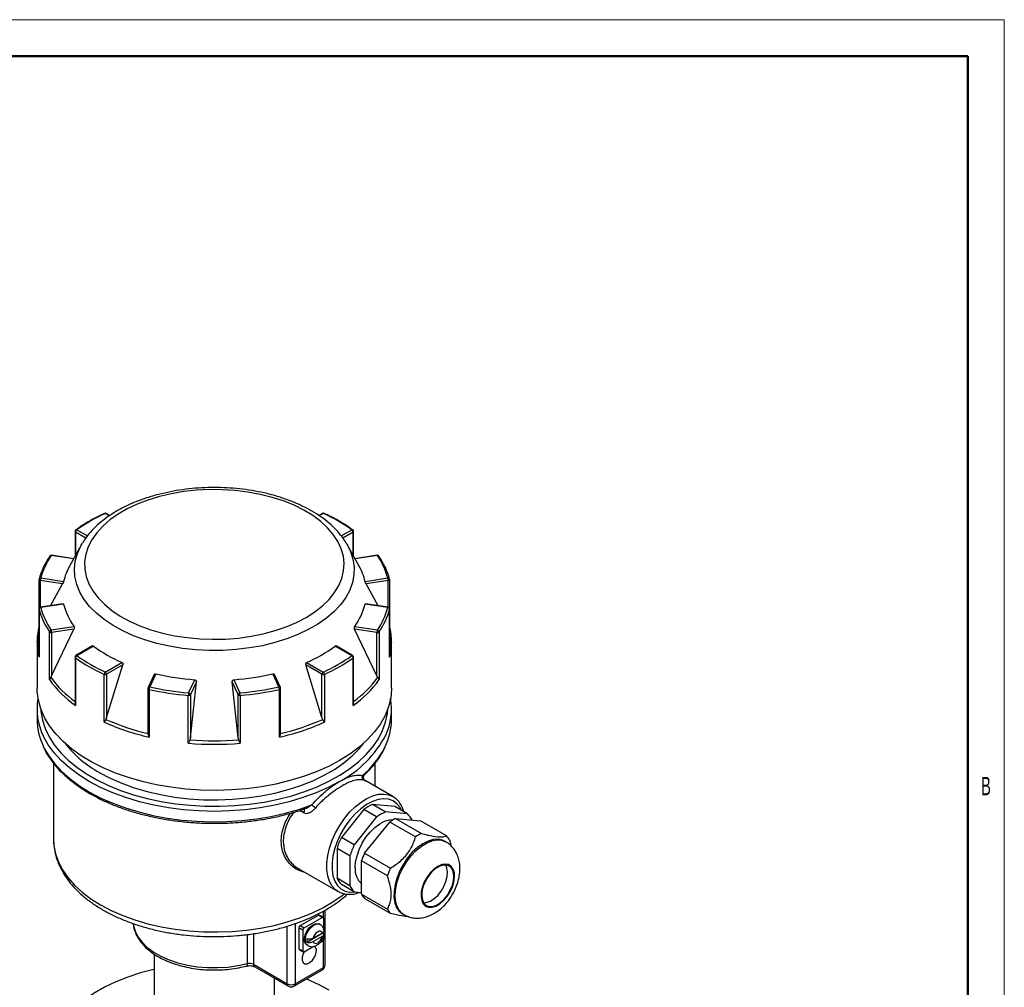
# Model space of a CAD drawing. Header units: millimetres. Extents: x 0 to 594, y 0 to 420.
# Tile 7 of 7: x 459 to 594, y 288 to 420. Entities that reach past the tile are written whole.
import ezdxf

# ---------------------------------------------------------------- set-up
doc = ezdxf.new("R2010")
doc.units = ezdxf.units.MM
doc.layers.add('ОСЕВЫЕ', color=7, linetype='Continuous')
doc.layers.add('ОСНОВНОЙ', color=7, linetype='Continuous', lineweight=25)
doc.styles.add('SLDTEXTSTYLE1', font='TXT', dxfattribs={"width": 0.605})

msp = doc.modelspace()

# ---------------------------------------------------------------- linework, layer by layer
at = {"color": 7, "linetype": 'Continuous', "lineweight": 50}
for p, q in [((589, 415), (20, 415)), ((589, 5), (589, 415))]:
    msp.add_line(p, q, dxfattribs=at)
at = {"color": 8, "linetype": 'Continuous', "lineweight": 25}
for p, q in [((471.55, 352.07), (470.99, 352.39)), ((500.82, 352.39), (500.27, 352.07)), ((468.32, 349.03), (466.93, 349.84)), ((466.93, 349.84), (466.93, 346.69)), ((467.1, 350.14), (468.54, 349.32)), ((503.28, 349.32), (504.71, 350.14)), ((504.89, 349.84), (503.49, 349.03)), ((504.89, 346.69), (504.89, 349.84)), ((466.63, 346.16), (463.59, 346.63)), ((508.22, 346.63), (505.18, 346.16)), ((462.1, 343.22), (462.1, 339.54)), ((509.71, 339.54), (509.71, 343.22)), ((461.91, 339.3), (461.92, 339.28)), ((509.89, 339.28), (509.9, 339.3)), ((498.15, 311.41), (497.59, 311.73)), ((500.84, 296.98), (500.84, 297.95)), ((495.89, 288), (495.89, 295.89)), ((496.95, 296.24), (496.95, 288)), ((490.44, 290.76), (490.44, 294.74)), ((491.27, 294.86), (491.27, 290.67)), ((500.84, 290.25), (500.84, 294.12))]:
    msp.add_line(p, q, dxfattribs=at)
at = {"color": 7, "linetype": 'Continuous', "lineweight": 25}
for p, q in [((471.62, 352.11), (471.12, 352.4)), ((500.7, 352.4), (500.2, 352.11)), ((466.85, 349.94), (466.85, 346.56)), ((504.96, 346.56), (504.96, 349.94)), ((467.68, 348.04), (466.1, 345.2)), ((467.68, 348.04), (467.85, 348.34)), ((505.71, 345.2), (504.13, 348.04)), ((466.66, 346.2), (463.63, 346.67)), ((508.19, 346.67), (505.15, 346.2)), ((462.16, 343.56), (465.28, 343.08)), ((506.53, 343.08), (509.65, 343.56)), ((461.91, 343.36), (461.91, 339.3)), ((465.14, 342.75), (462.1, 343.22)), ((463.47, 339.76), (465.14, 342.75)), ((509.71, 343.22), (506.67, 342.75)), ((508.34, 339.76), (506.67, 342.75)), ((509.9, 339.3), (509.9, 343.36)), ((465.24, 340.03), (462.13, 339.55)), ((465.28, 339.99), (462.16, 339.51)), ((509.65, 339.51), (506.53, 339.99)), ((509.69, 339.55), (506.57, 340.03)), ((461.91, 339.3), (461.91, 332.83)), ((461.92, 339.28), (461.92, 332.74)), ((509.89, 332.74), (509.89, 339.28)), ((509.9, 332.83), (509.9, 339.3)), ((463.59, 336.44), (466.7, 336.92)), ((505.11, 336.92), (508.22, 336.44)), ((463.36, 329.64), (463.36, 336.18)), ((463.65, 330.18), (466.7, 336.57)), ((466.7, 336.57), (463.65, 336.09)), ((463.65, 336.09), (463.65, 330.18)), ((508.16, 330.18), (505.11, 336.57)), ((508.16, 336.09), (505.11, 336.57)), ((508.16, 330.18), (508.16, 336.09)), ((508.46, 336.18), (508.46, 329.64)), ((461.66, 334.79), (461.66, 334.87)), ((461.66, 334.79), (461.66, 328.47)), ((469.25, 334.25), (466.98, 332.94)), ((469.38, 334.24), (467.1, 332.92)), ((504.71, 332.92), (502.43, 334.24)), ((504.83, 332.94), (502.56, 334.25)), ((510.16, 328.47), (510.16, 334.79)), ((510.16, 334.79), (510.16, 334.71)), ((466.85, 332.72), (466.85, 326.47)), ((466.91, 332.63), (466.91, 326.09)), ((470.99, 330.68), (473.27, 332)), ((471.17, 324.46), (473.4, 331.66)), ((473.4, 331.66), (471.17, 330.37)), ((500.64, 324.46), (498.41, 331.66)), ((500.64, 330.37), (498.41, 331.66)), ((498.54, 332), (500.82, 330.68)), ((504.91, 326.09), (504.91, 332.63)), ((504.96, 326.47), (504.96, 332.72)), ((463.65, 330.18), (463.53, 329.96)), ((470.84, 323.82), (470.84, 330.36)), ((471.17, 330.37), (471.17, 324.46)), ((477.68, 330.33), (476.85, 328.55)), ((477.91, 330.45), (477.08, 328.65)), ((494.73, 328.65), (493.9, 330.45)), ((494.96, 328.55), (494.13, 330.33)), ((500.64, 324.46), (500.64, 330.37)), ((500.98, 330.36), (500.98, 323.82)), ((508.29, 329.96), (508.16, 330.18)), ((482.39, 327.83), (483.23, 329.63)), ((482.63, 321.68), (483.45, 329.34)), ((483.45, 329.34), (482.63, 327.59)), ((489.18, 321.68), (488.36, 329.34)), ((489.18, 327.59), (488.36, 329.34)), ((488.59, 329.63), (489.42, 327.83)), ((476.83, 328.45), (476.83, 322.42)), ((476.99, 328.31), (476.99, 321.77)), ((482.35, 320.94), (482.35, 327.48)), ((482.63, 327.59), (482.63, 321.68)), ((489.18, 321.68), (489.18, 327.59)), ((489.46, 327.48), (489.46, 320.94)), ((494.82, 321.77), (494.82, 328.31)), ((494.98, 322.42), (494.98, 328.45)), ((461.66, 325.61), (461.66, 324.18)), ((510.16, 324.18), (510.16, 325.61)), ((471.17, 324.46), (471.06, 324.2)), ((500.75, 324.2), (500.64, 324.46)), ((476.84, 322.28), (476.84, 322.42)), ((494.97, 322.42), (494.98, 322.28)), ((482.63, 321.68), (482.57, 321.39)), ((489.24, 321.39), (489.18, 321.68)), ((463.91, 318.21), (463.91, 307.79)), ((507.91, 315.04), (507.91, 318.2)), ((510.34, 313.63), (506.55, 315.82)), ((506.35, 311.86), (503.29, 308.05)), ((508.12, 310.84), (506.35, 311.86)), ((509.3, 311.52), (507.53, 312.54)), ((510.59, 312.27), (507.53, 312.54)), ((512.36, 311.25), (509.3, 311.52)), ((512.36, 311.25), (510.59, 312.27)), ((508.12, 310.84), (505.06, 307.03)), ((506.46, 305.87), (509.9, 310.15)), ((513.44, 308.11), (509.9, 310.15)), ((510.7, 310.62), (514.24, 308.58)), ((510.7, 310.62), (514.14, 310.31)), ((517.68, 308.27), (514.14, 310.31)), ((505.06, 307.03), (503.29, 308.05)), ((517.6, 307.42), (517.42, 307.53)), ((518.08, 307.7), (518.33, 306.85)), ((504.47, 305.51), (502.7, 306.53)), ((502.7, 306.53), (502.7, 302.44)), ((506.46, 305.87), (510, 303.83)), ((504.47, 305.51), (504.47, 301.42)), ((506.06, 300.25), (506.06, 304.84)), ((509.59, 302.8), (506.06, 304.84)), ((497.4, 303.78), (502.84, 300.64)), ((504.47, 301.42), (502.7, 302.44)), ((502.84, 300.64), (502.73, 300.71)), ((505.06, 300.58), (503.29, 301.6)), ((505.06, 300.58), (506.06, 300.49)), ((506.06, 300.25), (509.59, 298.21)), ((510, 297.64), (506.46, 299.68)), ((501.06, 290.55), (501.06, 298.08)), ((497.66, 295.96), (500.14, 297.39)), ((498.19, 295.66), (500.67, 297.08)), ((500.67, 297.08), (500.14, 297.39)), ((500.79, 297.1), (500.26, 297.4)), ((500.84, 296.98), (500.84, 295.53)), ((511.67, 297.57), (511.85, 297.47)), ((497.48, 295.66), (497.48, 292.8)), ((498.02, 295.35), (497.48, 295.66)), ((497.66, 295.96), (498.19, 295.66)), ((498.02, 295.35), (498.02, 292.49)), ((500.37, 296.13), (500.27, 296.19)), ((498.57, 293.69), (500.85, 295.01)), ((500.69, 294.95), (499.44, 294.23)), ((499.44, 293.78), (500.69, 294.51)), ((500.32, 293.62), (500.67, 293.82)), ((500.84, 294.53), (500.84, 294.12)), ((497.48, 292.8), (498.02, 292.49)), ((497.54, 292.68), (498.07, 292.38)), ((498.19, 292.39), (499.42, 293.1)), ((498.59, 293.29), (498.7, 293.23)), ((477.66, 292.09), (477.66, 285.4)), ((491.27, 290.67), (495.89, 288)), ((491.43, 290.33), (496.05, 287.66)), ((496.8, 287.66), (500.69, 289.9)), ((496.95, 288), (500.84, 290.25)), ((494.16, 285.4), (494.16, 288.75))]:
    msp.add_line(p, q, dxfattribs=at)
at = {"color": 7, "linetype": 'Continuous', "lineweight": 25, "flags": 128}
for points in [[(498.47, 338.16), (499.65, 338.92), (500.71, 339.74), (501.61, 340.62), (502.36, 341.55), (502.94, 342.51), (503.36, 343.51), (503.6, 344.52), (503.67, 345.54), (503.56, 346.56), (503.27, 347.57), (502.81, 348.56), (502.19, 349.51), (501.4, 350.43), (500.46, 351.29), (499.37, 352.1), (498.15, 352.84), (496.81, 353.51), (495.36, 354.1), (493.81, 354.6), (492.19, 355), (490.5, 355.32), (488.77, 355.53), (487.01, 355.65), (485.24, 355.66), (483.48, 355.57), (481.74, 355.38), (480.04, 355.09), (478.4, 354.71), (476.83, 354.23), (475.36, 353.66), (473.99, 353.02), (472.73, 352.29), (471.61, 351.5), (470.63, 350.65), (469.81, 349.75), (469.14, 348.8), (468.64, 347.82), (468.31, 346.81), (468.15, 345.8), (468.18, 344.77), (468.38, 343.76), (468.75, 342.76), (469.29, 341.79), (470, 340.85), (470.87, 339.96), (471.88, 339.12), (473.04, 338.34), (474.32, 337.64), (475.72, 337.01), (477.22, 336.47), (478.8, 336.01), (480.46, 335.65), (482.17, 335.39), (483.92, 335.22), (485.68, 335.16), (487.45, 335.2), (489.21, 335.34), (490.93, 335.58), (492.6, 335.91), (494.21, 336.35), (495.73, 336.87), (497.15, 337.48), (498.47, 338.16)], [(503.95, 348.35), (504.04, 348.21), (504.13, 348.04)], [(503.05, 318.57), (501.52, 317.76), (499.86, 317.02), (498.11, 316.37), (496.26, 315.81), (494.34, 315.34), (492.35, 314.97), (490.32, 314.7), (488.25, 314.54), (486.17, 314.47), (484.08, 314.51), (482.01, 314.65), (479.97, 314.9), (477.97, 315.24), (476.03, 315.68), (474.16, 316.22), (472.38, 316.85), (470.7, 317.56), (469.13, 318.36), (467.69, 319.23), (466.38, 320.17), (465.22, 321.17), (464.21, 322.22), (463.36, 323.32), (462.67, 324.46), (462.16, 325.63), (461.83, 326.82), (461.67, 328.02), (461.66, 328.47)], [(510.16, 328.47), (510.15, 328.32), (510.04, 327.12), (509.75, 325.92), (509.28, 324.75), (508.64, 323.6), (507.83, 322.49), (506.86, 321.43), (505.74, 320.41), (504.46, 319.46), (503.05, 318.57)], [(470.17, 316.94), (471.65, 316.16), (473.23, 315.46), (474.93, 314.85), (476.7, 314.32), (478.56, 313.9), (480.47, 313.56), (482.43, 313.33), (484.41, 313.2), (486.41, 313.18), (488.4, 313.26), (490.37, 313.44), (492.31, 313.72), (494.19, 314.1), (496.01, 314.58), (497.74, 315.14), (499.38, 315.8), (500.92, 316.54), (502.33, 317.35), (503.61, 318.24), (504.75, 319.19), (505.73, 320.19), (506.33, 320.92)], [(503.05, 315.71), (501.49, 314.89), (499.82, 314.14), (498.03, 313.49), (496.15, 312.92), (494.2, 312.46), (492.18, 312.09), (490.12, 311.82), (488.02, 311.67), (485.91, 311.61), (483.79, 311.67), (481.69, 311.82), (479.63, 312.09), (477.61, 312.46), (475.66, 312.92), (473.78, 313.49), (472, 314.14), (470.32, 314.89), (468.76, 315.71)], [(505.17, 303.87), (505.24, 304.68), (505.43, 305.54), (505.74, 306.4), (506.15, 307.25), (506.66, 308.06), (507.24, 308.78), (507.88, 309.4), (508.54, 309.9), (509.21, 310.25), (509.87, 310.44), (510.42, 310.47)], [(517.42, 307.53), (517.13, 307.66), (516.52, 307.79), (515.86, 307.75), (515.15, 307.54), (514.42, 307.17), (513.7, 306.65), (513, 306), (512.35, 305.24), (511.78, 304.39), (511.29, 303.49), (510.91, 302.55), (510.64, 301.61), (510.5, 300.7), (510.49, 299.86), (510.61, 299.09), (510.85, 298.44), (511.22, 297.92), (511.67, 297.57)], [(514.5, 298.95), (514.82, 298.64), (515.23, 298.48), (515.7, 298.48), (516.22, 298.63), (516.76, 298.94), (517.27, 299.38), (517.75, 299.94), (518.16, 300.57), (518.48, 301.25), (518.69, 301.93), (518.78, 302.59), (518.75, 303.19), (518.6, 303.69), (518.33, 304.07), (517.97, 304.31), (517.52, 304.39), (517.02, 304.31), (516.49, 304.08), (515.96, 303.7), (515.46, 303.2), (515.01, 302.6), (514.64, 301.94), (514.38, 301.26), (514.23, 300.58), (514.19, 299.95), (514.29, 299.39), (514.5, 298.95)], [(518.4, 303.8), (518.08, 304.11), (517.67, 304.26), (517.19, 304.25), (516.67, 304.07), (516.13, 303.74), (515.62, 303.27), (515.16, 302.7), (514.78, 302.05), (514.49, 301.37), (514.32, 300.68), (514.28, 300.05), (514.37, 299.49), (514.57, 299.04), (514.89, 298.74), (515.31, 298.59), (515.79, 298.6), (516.31, 298.78), (516.84, 299.11), (517.35, 299.58), (517.82, 300.15), (518.2, 300.8), (518.48, 301.48), (518.65, 302.16), (518.7, 302.8), (518.61, 303.36), (518.4, 303.8)], [(514.55, 299.08), (514.9, 299.11), (515.43, 299.29), (515.96, 299.62), (516.47, 300.09), (516.93, 300.66), (517.32, 301.31), (517.6, 301.99), (517.77, 302.67), (517.81, 303.31), (517.73, 303.87), (517.54, 304.28)], [(498.59, 293.29), (498.39, 293.49), (498.26, 293.84), (498.26, 294.29), (498.39, 294.79), (498.63, 295.28), (498.95, 295.72), (499.33, 296.04), (499.72, 296.23), (500.08, 296.26), (500.27, 296.19)], [(500.69, 294.95), (500.6, 295.12), (500.45, 295.2), (500.27, 295.21), (500.07, 295.13), (499.86, 294.97), (499.68, 294.75), (499.53, 294.5), (499.44, 294.23)], [(499.44, 293.78), (499.53, 293.62), (499.68, 293.54), (499.86, 293.53), (500.07, 293.61), (500.27, 293.77), (500.45, 293.99), (500.6, 294.24), (500.69, 294.51)], [(498.23, 292.41), (498.07, 292.1), (497.94, 291.64), (497.94, 291.22), (498.07, 290.91), (498.31, 290.75), (498.63, 290.75), (498.99, 290.92), (499.33, 291.23), (499.62, 291.64), (499.81, 292.1), (499.87, 292.54), (499.87, 292.54)], [(477.66, 289.98), (477.62, 289.97), (475.8, 289.49), (474.07, 288.92), (472.43, 288.27), (470.89, 287.53), (469.48, 286.71), (468.2, 285.83), (467.07, 284.88), (466.08, 283.88), (465.26, 282.83), (464.6, 281.74), (464.11, 280.62), (463.8, 279.49), (463.66, 278.34), (463.71, 277.18), (463.93, 276.04), (464.33, 274.91), (464.9, 273.81), (465.65, 272.74), (466.55, 271.71), (467.62, 270.73), (468.83, 269.82), (470.17, 268.97)], [(501.64, 287.13), (500.17, 287.91), (498.58, 288.61), (498.5, 288.64)]]:
    msp.add_lwpolyline(points, dxfattribs=at)
at = {"color": 8, "linetype": 'Continuous', "lineweight": 25, "flags": 128}
for points in [[(504.13, 348.04), (504.54, 347.19), (504.88, 346.14), (505.03, 345.07), (505.01, 344.01), (504.81, 342.94), (504.43, 341.9), (503.88, 340.88), (503.17, 339.9), (502.29, 338.96), (501.25, 338.07), (500.08, 337.25), (498.77, 336.49), (497.34, 335.81), (495.81, 335.22), (494.18, 334.71), (492.48, 334.29), (490.71, 333.98), (488.9, 333.76), (487.06, 333.64), (485.21, 333.63), (483.37, 333.72), (481.55, 333.91), (479.77, 334.21), (478.05, 334.6), (476.4, 335.08), (474.84, 335.66), (473.39, 336.31), (472.05, 337.05), (470.84, 337.86), (469.77, 338.73), (468.85, 339.66), (468.09, 340.63), (467.5, 341.64), (467.08, 342.68), (466.83, 343.74), (466.77, 344.81), (466.88, 345.87), (467.17, 346.93), (467.63, 347.96), (467.68, 348.04)], [(463.59, 346.63), (463.6, 346.65), (463.61, 346.67), (463.62, 346.67), (463.63, 346.67)], [(508.22, 346.63), (508.21, 346.65), (508.2, 346.67), (508.19, 346.67), (508.19, 346.67)], [(461.91, 343.36), (461.91, 343.35), (461.92, 343.33), (461.93, 343.3), (461.96, 343.28), (461.98, 343.26), (462.02, 343.24), (462.06, 343.23), (462.1, 343.22)], [(509.71, 343.22), (509.75, 343.23), (509.79, 343.24), (509.83, 343.26), (509.86, 343.28), (509.88, 343.3), (509.89, 343.33), (509.9, 343.35), (509.9, 343.36)], [(462.16, 339.51), (462.15, 339.53), (462.14, 339.54), (462.13, 339.55), (462.13, 339.55)], [(509.65, 339.51), (509.66, 339.53), (509.67, 339.54), (509.68, 339.55), (509.69, 339.55)], [(494.82, 328.31), (494.87, 328.32), (494.9, 328.34), (494.93, 328.36), (494.96, 328.38), (494.97, 328.41), (494.98, 328.43), (494.98, 328.45)], [(462.17, 325.61), (462.19, 325.28), (462.39, 324.11), (462.76, 322.95), (463.3, 321.81), (464.01, 320.7), (464.89, 319.64), (465.91, 318.62), (467.09, 317.65), (468.41, 316.75), (469.85, 315.92), (471.41, 315.16), (473.09, 314.48), (474.85, 313.88), (476.7, 313.38), (478.62, 312.97), (480.59, 312.66), (482.59, 312.44), (484.63, 312.33), (486.67, 312.32), (488.71, 312.41), (490.73, 312.59), (492.71, 312.88), (494.64, 313.27), (496.51, 313.75), (498.29, 314.32), (499.99, 314.98), (501.58, 315.72), (503.06, 316.54), (504.41, 317.42), (505.62, 318.37), (506.68, 319.38), (507.6, 320.43), (508.35, 321.53), (508.93, 322.66), (509.35, 323.82), (509.59, 324.99), (509.65, 325.61)], [(468.76, 315.71), (467.35, 316.6), (466.09, 317.55), (464.96, 318.55), (463.99, 319.61), (463.18, 320.72), (462.54, 321.86), (462.51, 321.94)], [(462.47, 320.59), (462.6, 320.32), (463.25, 319.19), (464.07, 318.1), (465.04, 317.05), (466.17, 316.05), (467.44, 315.11), (468.84, 314.24), (470.37, 313.43), (472.01, 312.71), (473.75, 312.07), (475.58, 311.52), (477.48, 311.05), (479.45, 310.69), (481.46, 310.42), (483.51, 310.25), (485.57, 310.18), (487.63, 310.22), (489.68, 310.35), (491.71, 310.59), (493.69, 310.92), (495.61, 311.35), (497.47, 311.88), (499.24, 312.49)], [(502.73, 300.71), (502.5, 300.88), (502.03, 301.38), (501.67, 302.01), (501.42, 302.76), (501.3, 303.62), (501.3, 304.56), (501.42, 305.55), (501.67, 306.59), (502.03, 307.64), (502.5, 308.67), (503.06, 309.67), (503.71, 310.62), (504.42, 311.48), (505.18, 312.23), (505.98, 312.87), (506.79, 313.38), (507.6, 313.73), (508.38, 313.94), (509.12, 313.98), (509.8, 313.87), (510.34, 313.64)], [(511.53, 311.72), (511.33, 312.12), (510.9, 312.65), (510.37, 313.04), (509.75, 313.26), (509.06, 313.32), (508.32, 313.22), (507.54, 312.95), (506.74, 312.53), (505.95, 311.96), (505.19, 311.27), (504.47, 310.46), (503.81, 309.56), (503.24, 308.59), (502.76, 307.57), (502.39, 306.55), (502.14, 305.53), (502.01, 304.55), (502.01, 303.63), (502.14, 302.79), (502.39, 302.07), (502.76, 301.47), (503.24, 301.01), (503.81, 300.7), (504.47, 300.56), (505.16, 300.57)], [(498.15, 311.41), (498.2, 311.54), (498.23, 311.67), (498.23, 311.79), (498.2, 311.88), (498.15, 311.95), (498.13, 311.96)], [(463.91, 307.79), (463.96, 306.93), (464.18, 305.8), (464.57, 304.69), (465.14, 303.59), (465.88, 302.54), (466.77, 301.52), (467.82, 300.56), (469.02, 299.65), (470.35, 298.81), (471.81, 298.04), (473.38, 297.35), (475.05, 296.74), (476.81, 296.22), (478.64, 295.8), (480.53, 295.47), (482.46, 295.24), (484.43, 295.12), (486.4, 295.09), (488.37, 295.17), (490.32, 295.35), (492.23, 295.62), (494.1, 296), (495.89, 296.47), (497.61, 297.03), (499.23, 297.68), (500.75, 298.41), (502.14, 299.22), (503.41, 300.09), (503.7, 300.32)], [(511.2, 298.06), (510.89, 298.65), (510.71, 299.36), (510.66, 300.17), (510.73, 301.05), (510.94, 301.98), (511.26, 302.92), (511.7, 303.84), (512.23, 304.72), (512.85, 305.53), (513.52, 306.24), (514.24, 306.83), (514.96, 307.27), (515.68, 307.56), (516.37, 307.69), (517.01, 307.65), (517.57, 307.44), (517.59, 307.43)], [(511.86, 297.46), (511.62, 297.62), (511.2, 298.06)], [(474.8, 296.22), (474.83, 296), (475.06, 295.2), (475.46, 294.42), (476.02, 293.68), (476.74, 292.99), (477.61, 292.35), (478.6, 291.78), (479.72, 291.29), (480.93, 290.88), (482.22, 290.56), (483.57, 290.34), (484.96, 290.23), (486.36, 290.21), (487.76, 290.29), (489.12, 290.48), (490.44, 290.76)], [(498.7, 293.23), (498.49, 293.42), (498.37, 293.78), (498.37, 294.23), (498.49, 294.73), (498.73, 295.22), (499.06, 295.65), (499.44, 295.98), (499.83, 296.17), (500.18, 296.2), (500.37, 296.13)], [(490.32, 290.43), (490.35, 290.44), (490.38, 290.48), (490.41, 290.55), (490.43, 290.65), (490.44, 290.76)]]:
    msp.add_lwpolyline(points, dxfattribs=at)
at = {"color": 7, "linetype": 'Continuous', "lineweight": 25}
for centre, radius, start, end in [((480.29, 331.8), 22.59, 114.2933, 125.7014), ((470.99, 352.18), 0.25, 60.0027, 114.6025), ((500.82, 352.18), 0.25, 65.3975, 119.9973), ((491.53, 331.8), 22.59, 54.2986, 65.7067), ((467.1, 349.94), 0.25, 126.048, 180), ((467.31, 349.82), 0.384, 122.6055, 177.3945), ((504.5, 349.82), 0.384, 2.6055, 57.3945), ((504.71, 349.94), 0.25, 0, 53.952), ((471.39, 340.86), 9.8, 145.0677, 165.1354), ((471.54, 341.07), 9.7, 145.0677, 165.1354), ((463.51, 346.48), 0.153, 145.9841, 180.8886), ((463.59, 346.43), 0.25, 81.207, 145.5839), ((508.22, 346.43), 0.25, 34.4161, 98.793), ((500.27, 341.07), 9.7, 14.8646, 34.9323), ((508.3, 346.48), 0.153, 359.1114, 34.0159), ((500.42, 340.86), 9.8, 14.8646, 34.9323), ((473.08, 341.28), 8, 150.7195, 167.0124), ((498.74, 341.28), 8, 12.9876, 29.2805), ((463.05, 343.22), 0.954, 158.7728, 179.8941), ((508.76, 343.22), 0.954, 0.1059, 21.2272), ((462.16, 343.36), 0.25, 165.6178, 180), ((509.65, 343.36), 0.25, 0, 14.3822), ((462.16, 339.3), 0.25, 98.793, 180), ((462.17, 339.25), 0.253, 91.0134, 173.6471), ((471.54, 341.99), 9.7, 194.8646, 214.9323), ((473.48, 341.93), 8.42, 193.3183, 216.4786), ((498.34, 341.93), 8.42, 323.5214, 346.6817), ((500.27, 341.99), 9.7, 325.0677, 345.1354), ((509.64, 339.25), 0.253, 6.3529, 88.9866), ((509.65, 339.3), 0.25, 0, 81.207), ((471.39, 341.8), 9.8, 194.8646, 214.9323), ((500.42, 341.8), 9.8, 325.0677, 345.1354), ((463.64, 336.15), 0.29, 101.2547, 174.5295), ((463.58, 336.4), 0.317, 224.6158, 282.9898), ((462.7, 336.09), 0.954, 0.1059, 21.2272), ((509.11, 336.09), 0.954, 158.7728, 179.8941), ((508.23, 336.4), 0.317, 257.0102, 315.3842), ((508.17, 336.15), 0.29, 5.4705, 78.7453), ((481.05, 349.95), 19.57, 233.4135, 246.5918), ((490.77, 349.95), 19.57, 293.4082, 306.5865), ((467.1, 332.72), 0.25, 119.9973, 180), ((467.26, 332.61), 0.351, 116.082, 176.5413), ((480.29, 351.27), 22.59, 234.2986, 245.7067), ((491.53, 351.27), 22.59, 294.2933, 305.7014), ((504.56, 332.61), 0.351, 3.4587, 63.918), ((504.71, 332.72), 0.25, 0, 60.0027), ((480.23, 351.17), 22.83, 234.2986, 245.7067), ((491.58, 351.17), 22.83, 294.2933, 305.7014), ((471.27, 330.35), 0.429, 129.6196, 178.1925), ((470.99, 330.72), 0.389, 246.6489, 297.1522), ((470.78, 330.36), 0.384, 2.6055, 57.3945), ((485.68, 363.07), 33.53, 256.6089, 265.805), ((486.13, 363.07), 33.53, 274.195, 283.3911), ((501.03, 330.36), 0.384, 122.6055, 177.3945), ((500.82, 330.72), 0.389, 242.8478, 293.3511), ((500.55, 330.35), 0.429, 1.8075, 50.3804), ((475.49, 338.22), 14.86, 215.2743, 234.7319), ((475.52, 338.62), 14.79, 215.8294, 234.1768), ((496.33, 338.22), 14.86, 305.2681, 324.7257), ((496.29, 338.62), 14.79, 305.8232, 324.1706), ((477.08, 328.45), 0.25, 155.1015, 180), ((477.67, 328.31), 0.685, 149.9575, 179.6353), ((485.64, 366.47), 39.13, 257.2266, 265.1874), ((485.64, 366.41), 38.72, 257.2266, 265.1874), ((484.02, 327.48), 1.66, 167.9521, 179.9995), ((482.41, 327.76), 0.284, 259.1604, 322.3591), ((482.36, 327.56), 0.271, 6.0231, 83.9752), ((489.45, 327.56), 0.271, 96.0248, 173.9769), ((489.4, 327.76), 0.284, 217.6409, 280.8396), ((486.17, 366.41), 38.72, 274.8126, 282.7734), ((487.79, 327.48), 1.66, 0.0005, 12.0479), ((486.17, 366.47), 39.13, 274.8126, 282.7734), ((494.14, 328.31), 0.685, 0.3647, 30.0425), ((494.73, 328.45), 0.25, 0, 24.8985), ((470.03, 325.61), 8.38, 170.1496, 205.981), ((501.76, 325.61), 8.39, 334.8804, 9.8011), ((470.19, 324.22), 8.53, 180.2712, 205.1994), ((483.92, 352.84), 31.83, 245.7222, 257.4116), ((483.93, 353.18), 31.71, 246.0566, 257.0773), ((487.89, 352.84), 31.83, 282.5884, 294.2778), ((487.88, 353.18), 31.71, 282.9227, 293.9434), ((501.5, 324.25), 8.65, 334.1214, 359.563), ((477.52, 330.33), 15.28, 218.0434, 241.2645), ((485.91, 362.62), 41.83, 265.1302, 274.8698), ((485.91, 362.93), 41.67, 265.4087, 274.5913), ((506.62, 316.3), 0.494, 157.9269, 238.1275), ((372.18, 166.42), 193.6, 48.7851, 48.9798), ((509.98, 306.94), 6.11, 113.5964, 126.3982), ((511.75, 305.92), 6.11, 113.5964, 126.3982), ((510.55, 309.34), 2.63, 23.8528, 46.3485), ((513.41, 305), 6.24, 115.74, 124.2546), ((516.95, 302.96), 6.24, 115.74, 124.2546), ((512.73, 303.51), 10.48, 154.3278, 163.2609), ((515.71, 306.46), 2.67, 27.6052, 42.5962), ((514.5, 302.49), 10.48, 154.3278, 163.2609), ((516.22, 301.49), 10.7, 155.8236, 161.765), ((507.77, 303.65), 2.6, 175.0037, 228.9506), ((519.76, 299.45), 10.7, 155.8236, 161.765), ((505.11, 303.51), 2.63, 203.8528, 226.3485), ((506.87, 302.49), 2.63, 203.8528, 226.3485), ((508.43, 301.49), 2.67, 207.6052, 222.5962), ((511.96, 299.45), 2.67, 207.6052, 222.5962), ((500.21, 297.29), 0.126, 65.6929, 125.6176), ((500.74, 297), 0.109, 350.786, 129.2033), ((497.87, 295.64), 0.384, 122.6055, 177.3945), ((498.4, 295.33), 0.384, 122.6055, 177.3945), ((500.09, 293.92), 1.53, 171.5797, 188.4203), ((500.46, 294.14), 0.384, 302.6055, 357.3945), ((497.61, 292.78), 0.123, 173.7012, 234.9867), ((498.12, 292.47), 0.109, 170.786, 309.2033), ((499.23, 292.63), 0.647, 352.0769, 56.6109), ((490.74, 289.63), 1.17, 62.8815, 104.9215), ((500.31, 290.55), 0.75, 299.9973, 0), ((496.42, 289.02), 1.15, 242.6097, 297.3903), ((496.42, 288.31), 0.75, 240.0027, 299.9973)]:
    msp.add_arc(centre, radius, start, end, dxfattribs=at)
at = {"color": 8, "linetype": 'Continuous', "lineweight": 25}
for centre, radius, start, end in [((470.92, 352.31), 0.105, 46.8964, 108.0445), ((471.06, 352.29), 0.126, 65.6929, 125.6176), ((500.75, 352.29), 0.126, 54.3824, 114.3071), ((500.89, 352.31), 0.105, 71.9554, 133.1036), ((466.98, 349.95), 0.125, 185.4314, 245.8887), ((467.03, 350.02), 0.141, 59.3984, 122.1625), ((504.78, 350.02), 0.141, 57.8375, 120.6016), ((504.84, 349.95), 0.121, 293.2091, 355.4708), ((463.53, 346.45), 0.19, 72.4521, 141.4371), ((508.28, 346.45), 0.19, 38.5629, 107.5479), ((462.13, 343.35), 0.215, 79.6026, 161.1836), ((509.69, 343.35), 0.215, 18.8164, 100.3974), ((469.87, 335.2), 8.11, 168.7372, 191.2628), ((501.94, 335.2), 8.11, 348.7372, 11.2628), ((469.89, 334.8), 8.24, 180.061, 194.4731), ((501.91, 334.8), 8.24, 345.5292, 359.3504), ((467.03, 332.82), 0.126, 54.3824, 114.3071), ((504.78, 332.82), 0.126, 65.6929, 125.6176), ((466.97, 332.73), 0.114, 183.6488, 238.5794), ((504.85, 332.73), 0.114, 301.4206, 356.3512), ((477, 328.49), 0.177, 193.8224, 265.5066), ((477.03, 328.46), 0.2, 75.387, 151.733), ((494.78, 328.46), 0.2, 28.267, 104.613), ((496.13, 328.91), 14.9, 297.6911, 332.6068), ((498.1, 326.03), 12.49, 310.1839, 333.5859), ((491.64, 290.63), 0.37, 173.7012, 234.9867), ((500.49, 290.2), 0.36, 304.0564, 7.2558), ((500.69, 290.59), 0.377, 294.3747, 354.3052), ((496.26, 287.96), 0.37, 173.7012, 234.9867), ((496.59, 287.96), 0.37, 305.0133, 6.2988)]:
    msp.add_arc(centre, radius, start, end, dxfattribs=at)
at = {"color": 7, "linetype": 'Continuous', "lineweight": 25}
for points, knots in [([(503.93, 348.38), (503.75, 348.65), (503.36, 349.27), (502.59, 350.16), (501.65, 351.06), (500.57, 351.9), (499.36, 352.68), (498.04, 353.38), (496.63, 354.01), (495.12, 354.56), (493.55, 355.02), (491.91, 355.39), (490.23, 355.67), (488.51, 355.85), (486.77, 355.95), (485.03, 355.95), (483.29, 355.85), (481.57, 355.66), (479.89, 355.38), (478.25, 355.01), (476.68, 354.55), (475.17, 354.01), (473.75, 353.38), (472.43, 352.67), (471.22, 351.88), (470.12, 351.02), (469.16, 350.1), (468.4, 349.21), (468.03, 348.61), (467.88, 348.36)], [0, 0, 0, 0, 0.0297654, 0.0665015, 0.1037139, 0.1412758, 0.1790484, 0.2169156, 0.2547861, 0.2926173, 0.3303948, 0.3681176, 0.4057928, 0.4434314, 0.4810467, 0.5186529, 0.5562648, 0.5938927, 0.6315518, 0.6692573, 0.7070238, 0.7448643, 0.7827879, 0.8207959, 0.8588761, 0.8969854, 0.9350277, 0.9728741, 1, 1, 1, 1]), ([(470.89, 352.41), (470.62, 352.29), (469.85, 351.92), (468.64, 351.26), (467.62, 350.62), (467.08, 350.23), (466.96, 350.14)], [0, 0, 0, 0, 0.185692, 0.538569, 0.891591, 1, 1, 1, 1]), ([(501.97, 351.89), (501.78, 351.99), (501.44, 352.17), (501.08, 352.34), (500.92, 352.41)], [0, 0, 0, 0, 0.562104, 1, 1, 1, 1]), ([(504.86, 350.14), (504.64, 350.3), (504, 350.74), (503.05, 351.34), (502.27, 351.74), (501.97, 351.89)], [0, 0, 0, 0, 0.247064, 0.716126, 1, 1, 1, 1]), ([(465.28, 343.08), (465.28, 343.06), (465.27, 343.03), (465.24, 342.96), (465.21, 342.89), (465.18, 342.81), (465.16, 342.77), (465.14, 342.75)], [0, 0, 0, 0, 0.191459, 0.382973, 0.574512, 0.775585, 1, 1, 1, 1]), ([(506.67, 342.75), (506.66, 342.77), (506.63, 342.82), (506.59, 342.9), (506.56, 342.99), (506.54, 343.04), (506.53, 343.07), (506.53, 343.08)], [0, 0, 0, 0, 0.2330663, 0.4667748, 0.6834394, 0.8817941, 1, 1, 1, 1]), ([(465.24, 340.03), (465.24, 340.03), (465.26, 340.03), (465.27, 340.02), (465.28, 340), (465.28, 339.99)], [0, 0, 0, 0, 0.191988, 0.698283, 1, 1, 1, 1]), ([(506.53, 339.99), (506.54, 340), (506.54, 340.02), (506.56, 340.04), (506.57, 340.03), (506.57, 340.03)], [0, 0, 0, 0, 0.4896131, 0.9793638, 1, 1, 1, 1]), ([(461.91, 336.91), (461.88, 336.75), (461.75, 336.19), (461.65, 335.51), (461.67, 335), (461.67, 334.88)], [0, 0, 0, 0, 0.250041, 0.835003, 1, 1, 1, 1]), ([(466.7, 336.92), (466.71, 336.9), (466.73, 336.87), (466.74, 336.8), (466.74, 336.72), (466.73, 336.64), (466.71, 336.59), (466.7, 336.57)], [0, 0, 0, 0, 0.191459, 0.382973, 0.574512, 0.775585, 1, 1, 1, 1]), ([(505.11, 336.57), (505.1, 336.59), (505.08, 336.65), (505.07, 336.74), (505.07, 336.83), (505.09, 336.89), (505.1, 336.91), (505.11, 336.92)], [0, 0, 0, 0, 0.233066, 0.466775, 0.683439, 0.881794, 1, 1, 1, 1]), ([(510.14, 334.7), (510.14, 334.98), (510.14, 335.66), (510.02, 336.41), (509.91, 336.86), (509.9, 336.93)], [0, 0, 0, 0, 0.380604, 0.910681, 1, 1, 1, 1]), ([(469.25, 334.25), (469.27, 334.26), (469.3, 334.27), (469.35, 334.26), (469.37, 334.25), (469.38, 334.24)], [0, 0, 0, 0, 0.3514775, 0.7578371, 1, 1, 1, 1]), ([(502.43, 334.24), (502.44, 334.25), (502.48, 334.27), (502.52, 334.27), (502.55, 334.25), (502.56, 334.25)], [0, 0, 0, 0, 0.392494, 0.785099, 1, 1, 1, 1]), ([(461.92, 332.74), (461.92, 332.74), (461.92, 332.77), (461.92, 332.8), (461.92, 332.83)], [0, 0, 0, 0, 0.055951, 1, 1, 1, 1]), ([(509.9, 332.83), (509.9, 332.8), (509.9, 332.77), (509.89, 332.74), (509.89, 332.74)], [0, 0, 0, 0, 0.944049, 1, 1, 1, 1]), ([(473.27, 332), (473.29, 331.98), (473.33, 331.96), (473.38, 331.9), (473.41, 331.83), (473.42, 331.74), (473.4, 331.69), (473.4, 331.66)], [0, 0, 0, 0, 0.1914594, 0.3829726, 0.5745115, 0.7755846, 1, 1, 1, 1]), ([(498.41, 331.66), (498.41, 331.69), (498.4, 331.75), (498.41, 331.84), (498.45, 331.92), (498.49, 331.97), (498.53, 331.99), (498.54, 332)], [0, 0, 0, 0, 0.2330663, 0.4667748, 0.6834394, 0.8817941, 1, 1, 1, 1]), ([(477.68, 330.33), (477.69, 330.35), (477.72, 330.4), (477.79, 330.45), (477.86, 330.46), (477.9, 330.45), (477.91, 330.45)], [0, 0, 0, 0, 0.304372, 0.587026, 0.845792, 1, 1, 1, 1]), ([(493.9, 330.45), (493.92, 330.45), (493.97, 330.46), (494.04, 330.44), (494.1, 330.39), (494.12, 330.35), (494.13, 330.33)], [0, 0, 0, 0, 0.249708, 0.499486, 0.749298, 1, 1, 1, 1]), ([(463.53, 329.96), (463.47, 329.88), (463.4, 329.76), (463.36, 329.67), (463.36, 329.64), (463.36, 329.64)], [0, 0, 0, 0, 0.745349, 0.990854, 1, 1, 1, 1]), ([(483.23, 329.63), (483.25, 329.62), (483.3, 329.61), (483.37, 329.57), (483.42, 329.51), (483.45, 329.43), (483.45, 329.37), (483.45, 329.34)], [0, 0, 0, 0, 0.191459, 0.382973, 0.574512, 0.775585, 1, 1, 1, 1]), ([(488.36, 329.34), (488.36, 329.38), (488.36, 329.44), (488.4, 329.52), (488.46, 329.59), (488.53, 329.62), (488.57, 329.62), (488.59, 329.63)], [0, 0, 0, 0, 0.2330663, 0.4667748, 0.6834394, 0.8817941, 1, 1, 1, 1]), ([(508.46, 329.64), (508.46, 329.64), (508.45, 329.67), (508.41, 329.76), (508.34, 329.88), (508.29, 329.96)], [0, 0, 0, 0, 0.009146, 0.254651, 1, 1, 1, 1]), ([(466.91, 326.09), (466.91, 326.09), (466.89, 326.14), (466.86, 326.26), (466.87, 326.39), (466.87, 326.47)], [0, 0, 0, 0, 0.0127445, 0.3548534, 1, 1, 1, 1]), ([(504.94, 326.47), (504.95, 326.39), (504.95, 326.26), (504.92, 326.14), (504.91, 326.09), (504.91, 326.09)], [0, 0, 0, 0, 0.645147, 0.987255, 1, 1, 1, 1]), ([(471.06, 324.2), (471, 324.1), (470.92, 323.96), (470.85, 323.85), (470.84, 323.82), (470.84, 323.82)], [0, 0, 0, 0, 0.745349, 0.990854, 1, 1, 1, 1]), ([(500.98, 323.82), (500.97, 323.82), (500.96, 323.85), (500.9, 323.96), (500.81, 324.1), (500.75, 324.2)], [0, 0, 0, 0, 0.009146, 0.254651, 1, 1, 1, 1]), ([(476.99, 321.77), (476.99, 321.77), (476.97, 321.81), (476.9, 321.97), (476.86, 322.14), (476.84, 322.28)], [0, 0, 0, 0, 0.009146, 0.254651, 1, 1, 1, 1]), ([(494.98, 322.28), (494.95, 322.14), (494.91, 321.97), (494.84, 321.81), (494.83, 321.77), (494.82, 321.77)], [0, 0, 0, 0, 0.745349, 0.990854, 1, 1, 1, 1]), ([(482.57, 321.39), (482.52, 321.27), (482.45, 321.11), (482.37, 320.98), (482.36, 320.94), (482.35, 320.94)], [0, 0, 0, 0, 0.745349, 0.990854, 1, 1, 1, 1]), ([(489.46, 320.94), (489.46, 320.94), (489.44, 320.98), (489.36, 321.11), (489.29, 321.27), (489.24, 321.39)], [0, 0, 0, 0, 0.009146, 0.254651, 1, 1, 1, 1]), ([(462.51, 320.46), (462.64, 320.18), (462.94, 319.53), (463.6, 318.55), (464.44, 317.51), (465.43, 316.52), (466.55, 315.57), (467.8, 314.69), (469.16, 313.86), (470.64, 313.1), (472.22, 312.42), (473.88, 311.81), (475.62, 311.29), (477.43, 310.85), (479.29, 310.49), (481.2, 310.23), (483.13, 310.05), (485.08, 309.96), (487.04, 309.97), (488.99, 310.07), (490.93, 310.26), (492.82, 310.54), (494.68, 310.91), (496.47, 311.37), (497.7, 311.73), (498.3, 311.96), (498.35, 311.98)], [0, 0, 0, 0, 0.032272, 0.075634, 0.119175, 0.162864, 0.206657, 0.250513, 0.2944, 0.338294, 0.382179, 0.426049, 0.469904, 0.513742, 0.557567, 0.601379, 0.645183, 0.688982, 0.732779, 0.776577, 0.820379, 0.864188, 0.908008, 0.951842, 0.995694, 1, 1, 1, 1]), ([(506.46, 316.63), (506.71, 316.87), (507.3, 317.43), (508.08, 318.38), (508.78, 319.38), (509.1, 320.04), (509.25, 320.34)], [0, 0, 0, 0, 0.206623, 0.492073, 0.776904, 1, 1, 1, 1]), ([(506.55, 315.82), (506.52, 315.84), (506.45, 315.89), (506.37, 315.99), (506.31, 316.13), (506.29, 316.31), (506.35, 316.48), (506.41, 316.58), (506.46, 316.62), (506.46, 316.62)], [0, 0, 0, 0, 0.1228755, 0.2507285, 0.4279679, 0.6129525, 0.8081152, 0.9997764, 1, 1, 1, 1]), ([(499.24, 312.49), (499.53, 312.83), (499.84, 313.15), (500.31, 313.61), (500.46, 313.76), (500.79, 314.06), (500.95, 314.2), (501.44, 314.61), (501.76, 314.86), (502.25, 315.21), (502.41, 315.32), (502.74, 315.52), (502.9, 315.62), (503.05, 315.71)], [0, 0, 0, 0, 0.25, 0.25, 0.375, 0.375, 0.5, 0.5, 0.75, 0.75, 0.875, 0.875, 1, 1, 1, 1]), ([(506.36, 315.88), (506.18, 315.93), (505.98, 315.95), (505.55, 315.93), (505.31, 315.89), (504.94, 315.79), (504.81, 315.75), (504.55, 315.66), (504.41, 315.6), (504, 315.42), (503.71, 315.27), (503.26, 315.01), (503.1, 314.92), (502.8, 314.72), (502.64, 314.62), (502.17, 314.29), (501.86, 314.06), (501.39, 313.67), (501.23, 313.53), (500.92, 313.26), (500.77, 313.12), (500.31, 312.68), (500.02, 312.38), (499.74, 312.06)], [0, 0, 0, 0, 0.125, 0.125, 0.25, 0.25, 0.3125, 0.3125, 0.375, 0.375, 0.5, 0.5, 0.5625, 0.5625, 0.625, 0.625, 0.75, 0.75, 0.8125, 0.8125, 0.875, 0.875, 1, 1, 1, 1]), ([(503.05, 315.71), (503.37, 315.89), (503.67, 316.05), (504.11, 316.24), (504.25, 316.29), (504.53, 316.39), (504.66, 316.43), (505.06, 316.53), (505.3, 316.56), (505.76, 316.57), (505.97, 316.54), (506.16, 316.48)], [0, 0, 0, 0, 0.25, 0.25, 0.375, 0.375, 0.5, 0.5, 0.75, 0.75, 1, 1, 1, 1]), ([(511.82, 311.56), (511.77, 311.74), (511.65, 312.18), (511.31, 312.76), (510.86, 313.29), (510.5, 313.52), (510.33, 313.63)], [0, 0, 0, 0, 0.199783, 0.483339, 0.761385, 1, 1, 1, 1]), ([(498.15, 311.41), (498.27, 311.34), (498.41, 311.32), (498.69, 311.34), (498.84, 311.39), (499.12, 311.52), (499.25, 311.61), (499.51, 311.82), (499.62, 311.93), (499.74, 312.06)], [0, 0, 0, 0, 0.25, 0.25, 0.5, 0.5, 0.75, 0.75, 1, 1, 1, 1]), ([(514.24, 308.58), (514.52, 308.5), (515.09, 308.36), (516.09, 308.16), (517.11, 308.06), (517.49, 308.2), (517.68, 308.27)], [0, 0, 0, 0, 0.171553, 0.346277, 0.664961, 1, 1, 1, 1]), ([(463.92, 307.85), (463.92, 307.75), (463.89, 307.27), (464, 306.4), (464.26, 305.27), (464.69, 304.16), (465.26, 303.08), (465.98, 302.03), (466.85, 301.03), (467.86, 300.07), (469, 299.17), (470.27, 298.33), (471.65, 297.56), (473.13, 296.87), (474.71, 296.26), (476.36, 295.73), (478.08, 295.29), (479.85, 294.94), (481.67, 294.68), (483.51, 294.52), (485.37, 294.44), (487.23, 294.46), (489.09, 294.58), (490.92, 294.78), (492.72, 295.08), (494.47, 295.47), (496.16, 295.95), (497.78, 296.51), (499.32, 297.16), (500.77, 297.88), (502.1, 298.69), (503.24, 299.48), (503.87, 300.04), (504.13, 300.27)], [0, 0, 0, 0, 0.008438, 0.040065, 0.071685, 0.103474, 0.135584, 0.168095, 0.201012, 0.234274, 0.267786, 0.301451, 0.335186, 0.368929, 0.402645, 0.436323, 0.469959, 0.503557, 0.537123, 0.570666, 0.604195, 0.63772, 0.67125, 0.704792, 0.738358, 0.771958, 0.8056, 0.839295, 0.873049, 0.906864, 0.940735, 0.974646, 1, 1, 1, 1]), ([(510, 303.83), (510.49, 304.15), (511.49, 304.8), (512.67, 306.17), (513.21, 307.34), (513.4, 307.99), (513.44, 308.11)], [0, 0, 0, 0, 0.298543, 0.612448, 0.925486, 1, 1, 1, 1]), ([(511.87, 297.46), (512.06, 297.37), (512.46, 297.15), (513.14, 297), (513.87, 296.96), (514.6, 297.06), (515.34, 297.29), (516.06, 297.66), (516.77, 298.15), (517.44, 298.77), (518.04, 299.5), (518.56, 300.31), (518.99, 301.17), (519.3, 302.08), (519.49, 303.02), (519.54, 303.93), (519.44, 304.78), (519.23, 305.53), (518.89, 306.2), (518.44, 306.77), (518, 307.19), (517.68, 307.36), (517.57, 307.41)], [0, 0, 0, 0, 0.039733, 0.086768, 0.133302, 0.180446, 0.229269, 0.280604, 0.334598, 0.390404, 0.446588, 0.502743, 0.559142, 0.616226, 0.674551, 0.734593, 0.787009, 0.836891, 0.884675, 0.931106, 0.976854, 1, 1, 1, 1]), ([(495.4, 306.95), (495.43, 306.7), (495.51, 306.1), (495.88, 305.27), (496.44, 304.52), (496.97, 304.02), (497.33, 303.84), (497.42, 303.8)], [0, 0, 0, 0, 0.186621, 0.431256, 0.68376, 0.922459, 1, 1, 1, 1]), ([(509.59, 298.21), (509.69, 298.41), (509.89, 298.79), (510.12, 299.69), (510.12, 301.04), (509.77, 302.2), (509.59, 302.8)], [0, 0, 0, 0, 0.171553, 0.346277, 0.664961, 1, 1, 1, 1]), ([(502.72, 300.73), (502.89, 300.63), (503.24, 300.42), (503.87, 300.26), (504.58, 300.23), (505.22, 300.32), (505.63, 300.46), (505.78, 300.52)], [0, 0, 0, 0, 0.188542, 0.410914, 0.63454, 0.862336, 1, 1, 1, 1]), ([(512.4, 297.21), (512.14, 297.22), (511.51, 297.26), (510.56, 297.5), (510, 297.64)], [0, 0, 0, 0, 0.408922, 1, 1, 1, 1]), ([(474.81, 296.24), (474.82, 296.16), (474.83, 295.81), (475.01, 295.2), (475.35, 294.42), (475.85, 293.68), (476.49, 292.97), (477.27, 292.32), (478.17, 291.73), (479.19, 291.21), (480.3, 290.77), (481.49, 290.41), (482.74, 290.14), (484.03, 289.96), (485.35, 289.88), (486.68, 289.89), (488, 289.99), (489.22, 290.17), (489.97, 290.35), (490.32, 290.43)], [0, 0, 0, 0, 0.017543, 0.076604, 0.135979, 0.196221, 0.25752, 0.319709, 0.382451, 0.445428, 0.508406, 0.571302, 0.6341, 0.696816, 0.759479, 0.822122, 0.884782, 0.947484, 1, 1, 1, 1]), ([(500.91, 295.32), (500.91, 295.33), (500.9, 295.48), (500.78, 295.73), (500.59, 296.01), (500.41, 296.08), (500.36, 296.11)], [0, 0, 0, 0, 0.042442, 0.443933, 0.830233, 1, 1, 1, 1]), ([(500.91, 295.31), (500.91, 295.28), (500.92, 295.19), (500.85, 295.06), (500.74, 294.99), (500.69, 294.95)], [0, 0, 0, 0, 0.277564, 0.646703, 1, 1, 1, 1]), ([(499.44, 294.23), (499.39, 294.2), (499.32, 294.17), (499.19, 294.13), (499.11, 294.12), (498.96, 294.1), (498.88, 294.1), (498.72, 294.11), (498.65, 294.12), (498.57, 294.14)], [0, 0, 0, 0, 0.25, 0.25, 0.5, 0.5, 0.75, 0.75, 1, 1, 1, 1]), ([(498.57, 293.69), (498.72, 293.65), (498.88, 293.64), (499.11, 293.67), (499.18, 293.68), (499.32, 293.73), (499.39, 293.75), (499.44, 293.78)], [0, 0, 0, 0, 0.5, 0.5, 0.75, 0.75, 1, 1, 1, 1]), ([(498.7, 293.23), (498.82, 293.17), (499.05, 293.07), (499.45, 293.08), (499.82, 293.2), (500.18, 293.44), (500.51, 293.79), (500.77, 294.24), (500.9, 294.59), (500.91, 294.77), (500.91, 294.78)], [0, 0, 0, 0, 0.127223, 0.252572, 0.378975, 0.516663, 0.667864, 0.823972, 0.984953, 1, 1, 1, 1]), ([(500.69, 294.51), (500.75, 294.54), (500.79, 294.57), (500.87, 294.65), (500.89, 294.7), (500.92, 294.79), (500.92, 294.83), (500.91, 294.92), (500.88, 294.97), (500.85, 295.01)], [0, 0, 0, 0, 0.25, 0.25, 0.5, 0.5, 0.75, 0.75, 1, 1, 1, 1]), ([(490.32, 290.43), (490.37, 290.44), (490.51, 290.47), (490.78, 290.49), (491.07, 290.46), (491.3, 290.39), (491.39, 290.35), (491.43, 290.33)], [0, 0, 0, 0, 0.140189, 0.374145, 0.618277, 0.833427, 1, 1, 1, 1])]:
    msp.add_open_spline(points, degree=3, knots=knots, dxfattribs=at)
at = {"color": 8, "linetype": 'Continuous', "lineweight": 25}
for points, knots in [([(506.16, 316.48), (506.2, 316.5), (506.32, 316.54), (506.44, 316.57), (506.46, 316.62), (506.46, 316.62)], [0, 0, 0, 0, 0.303812, 0.952348, 1, 1, 1, 1]), ([(506.36, 315.88), (506.39, 315.87), (506.5, 315.84), (506.58, 315.81), (506.55, 315.82), (506.55, 315.82)], [0, 0, 0, 0, 0.303724, 0.97731, 1, 1, 1, 1]), ([(498.32, 303.25), (498.12, 303.3), (497.62, 303.41), (496.9, 303.81), (496.18, 304.43), (495.61, 305.22), (495.23, 306.14), (495.05, 307.16), (495.08, 308.21), (495.31, 309.28), (495.68, 310.33), (496.11, 311.01), (496.32, 311.35)], [0, 0, 0, 0, 0.069058, 0.172643, 0.279066, 0.385698, 0.495623, 0.598093, 0.703769, 0.801449, 0.901798, 1, 1, 1, 1]), ([(496.75, 311.47), (496.48, 311.06), (496, 310.32), (495.59, 309.2), (495.37, 308.18), (495.31, 307.42), (495.39, 307.03), (495.4, 306.95)], [0, 0, 0, 0, 0.280799, 0.497231, 0.719615, 0.946309, 1, 1, 1, 1]), ([(499.24, 312.49), (499.07, 312.37), (498.8, 312.18), (498.49, 312.01), (498.36, 311.98), (498.35, 311.98)], [0, 0, 0, 0, 0.602019, 0.983687, 1, 1, 1, 1])]:
    msp.add_open_spline(points, degree=3, knots=knots, dxfattribs=at)
at = {"layer": 'ОСЕВЫЕ', "lineweight": 18}
for p, q in [((0, 420), (594, 420)), ((594, 420), (594, 0))]:
    msp.add_line(p, q, dxfattribs=at)
at = {"layer": 'ОСНОВНОЙ', "linetype": 'Continuous', "lineweight": 18}
for p, q in [((20, 415), (589, 415)), ((589, 415), (589, 5))]:
    msp.add_line(p, q, dxfattribs=at)

# ---------------------------------------------------------------- texts
at = {"layer": 'ОСНОВНОЙ', "insert": (591.49, 316.32), "char_height": 2.5, "attachment_point": 2, "style": 'SLDTEXTSTYLE1'}
msp.add_mtext('B', dxfattribs=at)

doc.saveas('drawing.dxf')
